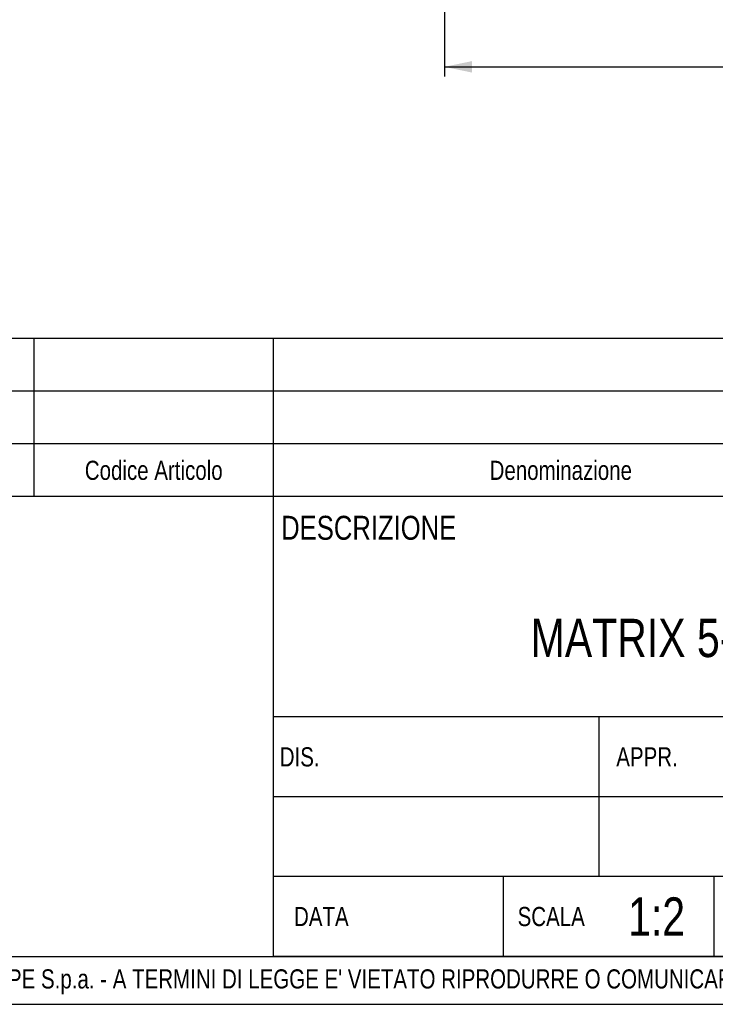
# Model space of a CAD drawing. Header units: millimetres. Extents: x 0 to 841, y 0 to 594.
# Tile 5 of 8: x 529 to 674, y 0 to 206. Entities that reach past the tile are written whole.
import ezdxf

# ---------------------------------------------------------------- set-up
doc = ezdxf.new("R2010")
doc.units = ezdxf.units.MM
doc.header["$LTSCALE"] = 46.2
doc.layers.get('0').update_dxf_attribs({"linetype": 'CONTINUOUS'})
doc.layers.add('DETTAGLI', color=7, linetype='CONTINUOUS')
doc.layers.add('QUOTE', color=7, linetype='CONTINUOUS')
doc.styles.get("Standard").update_dxf_attribs({"font": 'txt', "width": 0.8})
doc.dimstyles.new('DIMSTYLE_5', dxfattribs={"dimtxt": 6, "dimasz": 5.8, "dimexe": 1, "dimexo": 2, "dimgap": 0.75, "dimtad": 1, "dimdec": 3, "dimtxsty": 'Standard', "dimblk": '_FILLED', "dimblk1": '_FILLED', "dimblk2": '_FILLED', "dimcen": 0.09, "dimadec": 3, "dimazin": 2, "dimtp": 0.5, "dimtm": 0.5, "dimtfac": 1, "dimtdec": 3, "dimtofl": 0, "dimtmove": 0, "dimatfit": 3, "dimldrblk": '_FILLED', "dimfxl": 1, "dimtolj": 1, "dimarcsym": 0})

# ---------------------------------------------------------------- blocks, each defined once
blk = doc.blocks.new('_FILLED')
at = {"color": 0, "linetype": 'ByBlock'}
blk.add_solid([(0, 0), (-1, 0.207), (-1, -0.207)], dxfattribs=at)
blk = doc.blocks.new('*D18')
at = {"layer": 'QUOTE', "color": 2, "linetype": 'Continuous'}
for p, q in [((617.68, 366.67), (617.68, 193.75)), ((782.68, 366.67), (782.68, 193.75)), ((617.68, 195.75), (700.18, 195.75)), ((782.68, 195.75), (700.18, 195.75))]:
    blk.add_line(p, q, dxfattribs=at)
at = {"layer": 'QUOTE', "color": 2, "linetype": 'Continuous', "xscale": 5.8, "yscale": 5.8, "zscale": 5.8, "rotation": 180}
blk.add_blockref('_FILLED', (617.68, 195.75), dxfattribs=at)
at = {"layer": 'QUOTE', "color": 2, "linetype": 'Continuous', "xscale": 5.8, "yscale": 5.8, "zscale": 5.8}
blk.add_blockref('_FILLED', (782.68, 195.75), dxfattribs=at)
at = {"layer": 'QUOTE', "color": 2, "linetype": 'Continuous', "insert": (700.18, 203.25), "char_height": 6, "width": 16.2, "attachment_point": 2, "line_spacing_factor": 0.9}
blk.add_mtext('165', dxfattribs=at)
blk = doc.blocks.new('*T23')
at = {"color": 2, "linetype": 'Continuous'}
for p, q in [((248, 96), (0, 96)), ((0, 0), (0, 96)), ((194, 50), (194, 96)), ((248, 0), (248, 96)), ((248, 50), (0, 50)), ((68, 16.66), (68, 50)), ((136, 0), (136, 50)), ((136, 33.34), (0, 33.34)), ((248, 25), (136, 25)), ((160, 0), (160, 25)), ((224, 0), (224, 25)), ((136, 16.66), (0, 16.66)), ((48, 0), (48, 16.66)), ((92, 0), (92, 16.66)), ((248, 0), (0, 0))]:
    blk.add_line(p, q, dxfattribs=at)
at = {"layer": 'DETTAGLI', "color": 2, "linetype": 'Continuous', "line_spacing_factor": 0.9}
for s, insert, char_height, width, attachment_point in [(' DESCRIZIONE', (0.125, 92), 5, 83, 1), ('MATRIX 5-3T/0.65 IE3', (97, 70.5), 8, 213.6, 2), (' DIS.', (0.125, 43.67), 4, 22.53333, 1), ('APPR.', (78, 43.67), 4, 26, 2), ('CAT.', (148, 22), 5, 25.83333, 2), ('N° DISEGNO', (192, 22), 5, 73.33333, 2), ('REV.', (236, 22), 5, 25.16667, 2), ('1:2', (80, 12.33), 8, 20.53333, 2), ('DATA', (10, 10.33), 4, 25.33333, 2), ('SCALA', (58, 10.33), 4, 30.93333, 2)]:
    blk.add_mtext(s, dxfattribs=dict(at, insert=insert, char_height=char_height, width=width, attachment_point=attachment_point))
blk = doc.blocks.new('*T25')
at = {"color": 2, "linetype": 'Continuous'}
for p, q in [((366, 33), (0, 33)), ((0, 0), (0, 33)), ((17, 0), (17, 33)), ((34, 0), (34, 33)), ((68, 0), (68, 33)), ((118, 0), (118, 33)), ((238, 0), (238, 33)), ((312, 0), (312, 33)), ((326, 0), (326, 33)), ((346, 0), (346, 33)), ((366, 0), (366, 33)), ((366, 22), (0, 22)), ((366, 11), (0, 11)), ((366, 0), (0, 0))]:
    blk.add_line(p, q, dxfattribs=at)
at = {"layer": 'DETTAGLI', "color": 2, "linetype": 'Continuous', "char_height": 4, "attachment_point": 2, "line_spacing_factor": 0.9}
for s, insert, width in [('kg', (319, 18.5), 10.1333), ('0', (356, 18.5), 5.8667), ('Q.tà\\PGrezzo', (336, 10.5), 31.2), ('Q.tà\\PFinito', (356, 10.5), 23.7333), ('Q.tà', (25.5, 7.5), 18.8), ('Pos.', (8.5, 7.5), 18.2667), ('N° Disegno', (51, 7.5), 53.4667), ('Codice Articolo', (93, 7.5), 69.4667), ('Denominazione', (178, 7.5), 62.2667), ('Materiale', (275, 7.5), 40), ('U.M.', (319, 7.5), 16.8)]:
    blk.add_mtext(s, dxfattribs=dict(at, insert=insert, width=width))

msp = doc.modelspace()

# ---------------------------------------------------------------- linework, layer by layer
at = {"color": 7, "linetype": 'Continuous'}
for p, q in [((10, 10), (830, 10)), ((0, 0), (840, 0))]:
    msp.add_line(p, q, dxfattribs=at)

# ---------------------------------------------------------------- block references
for name, p in [('*T25', (464, 106)), ('*T23', (582, 10))]:
    msp.add_blockref(name, p)

# ---------------------------------------------------------------- texts
at = {"color": 2, "linetype": 'Continuous', "insert": (429.91783, 7.3044), "char_height": 4, "width": 601.1, "attachment_point": 1, "line_spacing_factor": 0.9}
msp.add_mtext("PROPRIETA' RISERVATA EBARA PUMPS EUROPE S.p.a. - A TERMINI DI LEGGE E' VIETATO RIPRODURRE O COMUNICARE A TERZI IL CONTENUTO DI QUESTO DISEGNO", dxfattribs=at)

# ---------------------------------------------------------------- dimensions: what is measured, and where the dimension line sits
at = {"layer": 'QUOTE', "color": 2, "linetype": 'Continuous'}
dim = msp.add_linear_dim(base=(617.67557, 195.74608), p1=(782.67557, 368.67119), p2=(617.67557, 368.67119), angle=180, dimstyle='DIMSTYLE_5', dxfattribs=at)
dim.commit()
dim.dimension.update_dxf_attribs({"geometry": '*D18', "text_midpoint": (699.77558, 195.74608), "dimtype": 160})

doc.saveas('drawing.dxf')
